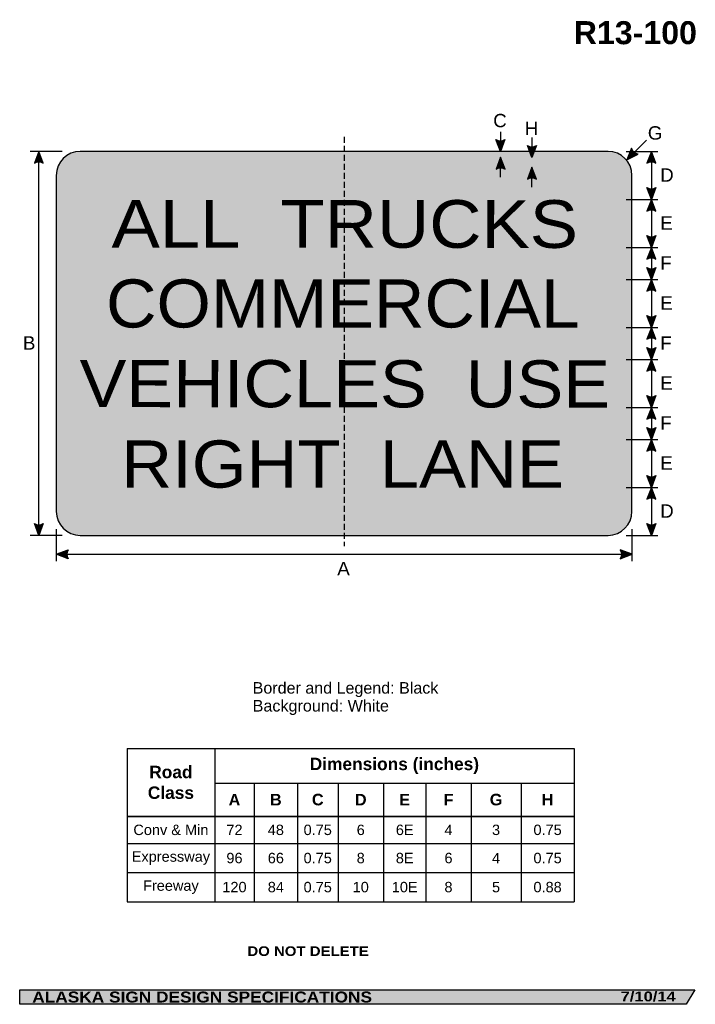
# Model space of a CAD drawing. Header units: feet. Extents: x 7 to 92, y 0 to 123.
import ezdxf
from ezdxf.enums import TextEntityAlignment as Align

# ---------------------------------------------------------------- set-up
doc = ezdxf.new("R2010")
doc.units = ezdxf.units.FT
doc.header["$MEASUREMENT"] = 0
doc.linetypes.add('DASHED2', pattern=[0.375, 0.25, -0.125])
doc.layers.add('Sign', color=7, linetype='Continuous')
doc.styles.add('ARIAL', font='arial.ttf')
doc.styles.add('ARIAL B', font='arialbd.ttf')
doc.styles.add('ARIAL BLACK B', font='ariblk.ttf')
doc.styles.add('ARIAL BLACK BI', font='ariblk.ttf')
doc.styles.add('FHWA SERIES E2000EX', font='txt')

# ---------------------------------------------------------------- blocks, each defined once
blk = doc.blocks.new('*T2')
at = {"color": 0, "linetype": 'ByBlock', "lineweight": -2, "transparency": 16777216}
for p, q in [((0, 0), (55.90092728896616, 0)), ((0, 0), (0, -19.13631657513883)), ((10.95431623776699, 0), (10.95431623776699, -8.437831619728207)), ((55.90092728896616, 0), (55.90092728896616, -19.13631657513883)), ((10.95431623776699, -4.306198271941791), (55.90092728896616, -4.306198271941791)), ((15.90137656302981, -4.306198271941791), (15.90137656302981, -8.437831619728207)), ((21.30258088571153, -4.306198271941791), (21.30258088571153, -8.437831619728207)), ((26.37720195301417, -4.306198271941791), (26.37720195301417, -8.437831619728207)), ((32.06051383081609, -4.306198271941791), (32.06051383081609, -8.437831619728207)), ((37.37334134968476, -4.306198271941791), (37.37334134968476, -8.437831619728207)), ((43.01012904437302, -4.306198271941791), (43.01012904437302, -8.437831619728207)), ((49.27084001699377, -4.306198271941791), (49.27084001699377, -8.437831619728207)), ((0, -8.437831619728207), (55.90092728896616, -8.437831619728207)), ((0, -8.48283161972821), (55.90092728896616, -8.48283161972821)), ((10.95431623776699, -8.48283161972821), (10.95431623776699, -19.13631657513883)), ((15.90137656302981, -8.48283161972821), (15.90137656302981, -19.13631657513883)), ((21.30258088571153, -8.48283161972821), (21.30258088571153, -19.13631657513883)), ((26.37720195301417, -8.48283161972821), (26.37720195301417, -19.13631657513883)), ((32.06051383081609, -8.48283161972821), (32.06051383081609, -19.13631657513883)), ((37.37334134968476, -8.48283161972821), (37.37334134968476, -19.13631657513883)), ((43.01012904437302, -8.48283161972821), (43.01012904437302, -19.13631657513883)), ((49.27084001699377, -8.48283161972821), (49.27084001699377, -19.13631657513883)), ((0, -11.87492215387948), (55.90092728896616, -11.87492215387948)), ((0, -15.50561936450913), (55.90092728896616, -15.50561936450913)), ((0, -19.13631657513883), (55.90092728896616, -19.13631657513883))]:
    blk.add_line(p, q, dxfattribs=at)
at = {"color": 18, "transparency": 16777216, "attachment_point": 5}
for s, insert, char_height, width, style in [('Dimensions (inches)', (33.42762176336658, -2.153099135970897), 1.55, 44.82661105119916, 'ARIAL B'), ('Road Class', (5.477158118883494, -4.230165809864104), 1.55, 10.83431623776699, 'ARIAL B'), ('A', (13.4278464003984, -6.383264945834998), 1.45, 4.827060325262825, 'ARIAL B'), ('B', (18.60197872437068, -6.383264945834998), 1.45, 5.281204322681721, 'ARIAL B'), ('C', (23.83989141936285, -6.383264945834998), 1.45, 4.954621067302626, 'ARIAL B'), ('D', (29.21885789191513, -6.383264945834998), 1.45, 5.563311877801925, 'ARIAL B'), ('E', (34.71692759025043, -6.383264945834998), 1.45, 5.19282751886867, 'ARIAL B'), ('F', (40.1917351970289, -6.383264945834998), 1.45, 5.516787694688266, 'ARIAL B'), ('G', (46.14048453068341, -6.383264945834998), 1.45, 6.140710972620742, 'ARIAL B'), ('H', (52.58588365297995, -6.383264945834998), 1.45, 6.510087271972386, 'ARIAL B'), ('Conv & Min', (5.477158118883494, -10.16762688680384), 1.3, 10.83431623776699, 'ARIAL'), ('72', (13.4278464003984, -10.16762688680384), 1.3, 4.827060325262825, 'ARIAL'), ('48', (18.60197872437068, -10.16762688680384), 1.3, 5.281204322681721, 'ARIAL'), ('0.75', (23.83989141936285, -10.16762688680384), 1.3, 4.954621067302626, 'ARIAL'), ('6', (29.21885789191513, -10.16762688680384), 1.3, 5.563311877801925, 'ARIAL'), ('6E', (34.71692759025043, -10.16762688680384), 1.3, 5.19282751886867, 'ARIAL'), ('4', (40.1917351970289, -10.16762688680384), 1.3, 5.516787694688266, 'ARIAL'), ('3', (46.14048453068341, -10.16762688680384), 1.3, 6.140710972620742, 'ARIAL'), ('0.75', (52.58588365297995, -10.16762688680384), 1.3, 6.510087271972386, 'ARIAL'), ('Expressway', (5.477158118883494, -13.6902707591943), 1.3, 10.83431623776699, 'ARIAL'), ('96', (13.4278464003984, -13.6902707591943), 1.3, 4.827060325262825, 'ARIAL'), ('66', (18.60197872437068, -13.6902707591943), 1.3, 5.281204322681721, 'ARIAL'), ('0.75', (23.83989141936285, -13.6902707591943), 1.3, 4.954621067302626, 'ARIAL'), ('8', (29.21885789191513, -13.6902707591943), 1.3, 5.563311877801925, 'ARIAL'), ('8E', (34.71692759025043, -13.6902707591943), 1.3, 5.19282751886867, 'ARIAL'), ('6', (40.1917351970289, -13.6902707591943), 1.3, 5.516787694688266, 'ARIAL'), ('4', (46.14048453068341, -13.6902707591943), 1.3, 6.140710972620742, 'ARIAL'), ('0.75', (52.58588365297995, -13.6902707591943), 1.3, 6.510087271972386, 'ARIAL'), ('Freeway', (5.477158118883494, -17.32096796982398), 1.3, 10.83431623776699, 'ARIAL'), ('120', (13.4278464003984, -17.32096796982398), 1.3, 4.827060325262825, 'ARIAL'), ('84', (18.60197872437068, -17.32096796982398), 1.3, 5.281204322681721, 'ARIAL'), ('0.75', (23.83989141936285, -17.32096796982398), 1.3, 4.954621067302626, 'ARIAL'), ('10', (29.21885789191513, -17.32096796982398), 1.3, 5.563311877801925, 'ARIAL'), ('10E', (34.71692759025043, -17.32096796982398), 1.3, 5.19282751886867, 'ARIAL'), ('8', (40.1917351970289, -17.32096796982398), 1.3, 5.516787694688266, 'ARIAL'), ('5', (46.14048453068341, -17.32096796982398), 1.3, 6.140710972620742, 'ARIAL'), ('0.88', (52.58588365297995, -17.32096796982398), 1.3, 6.510087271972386, 'ARIAL')]:
    blk.add_mtext(s, dxfattribs=dict(at, insert=insert, char_height=char_height, width=width, style=style))

msp = doc.modelspace()

# ---------------------------------------------------------------- hatches: boundary and pattern name
h = msp.add_hatch(color=256)
h.dxf.hatch_style = 1
edge = h.paths.add_edge_path()
edge.add_line((68.0728561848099, 108.4284449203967), (67.51529371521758, 106.948959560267))
edge.add_line((67.51529371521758, 106.948959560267), (66.9615822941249, 108.4409661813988))
edge.add_arc((67.52643435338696, 109.2525557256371), 0.988805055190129, 235.1627615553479, 303.5461345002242)
h = msp.add_hatch(color=256)
h.dxf.hatch_style = 1
edge = h.paths.add_edge_path()
edge.add_line((72.01034317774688, 107.6744360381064), (71.45278070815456, 106.1949506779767))
edge.add_line((71.45278070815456, 106.1949506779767), (70.89906928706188, 107.6869572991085))
edge.add_arc((71.46392134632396, 108.4985468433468), 0.9888050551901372, 235.1627615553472, 303.546134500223)
h = msp.add_hatch(color=256)
h.dxf.hatch_style = 1
edge = h.paths.add_edge_path()
edge.add_line((83.92948122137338, 107.345419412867), (83.31736402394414, 105.8876590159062))
edge.add_line((83.31736402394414, 105.8876590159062), (84.74514966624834, 106.5905873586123))
edge.add_arc((84.89283963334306, 107.5683005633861), 0.9888050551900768, 193.026667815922, 261.41004076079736, ccw=False)
h = msp.add_hatch(color=256)
h.dxf.hatch_style = 1
edge = h.paths.add_edge_path()
edge.add_line((10.35150206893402, 105.4680731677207), (9.793939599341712, 106.9475585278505))
edge.add_line((9.793939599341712, 106.9475585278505), (9.240228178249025, 105.4555519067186))
edge.add_arc((9.805080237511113, 104.6439623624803), 0.9888050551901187, 56.45386549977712, 124.8372384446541, ccw=False)
h = msp.add_hatch(color=256)
h.dxf.hatch_style = 1
edge = h.paths.add_edge_path()
edge.add_line((68.09368951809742, 104.7206772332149), (67.5361270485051, 106.2001625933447))
edge.add_line((67.5361270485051, 106.2001625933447), (66.98241562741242, 104.7081559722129))
edge.add_arc((67.54726768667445, 103.8965664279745), 0.988805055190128, 56.453865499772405, 124.83723844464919, ccw=False)
h = msp.add_hatch(color=256)
h.dxf.hatch_style = 1
edge = h.paths.add_edge_path()
edge.add_line((86.95339576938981, 105.4684312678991), (86.3958332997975, 106.9479166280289))
edge.add_line((86.3958332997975, 106.9479166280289), (85.84212187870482, 105.4559100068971))
edge.add_arc((86.40697393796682, 104.6443204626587), 0.9888050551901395, 56.45386549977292, 124.83723844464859, ccw=False)
h = msp.add_hatch(color=256)
h.dxf.hatch_style = 1
edge = h.paths.add_edge_path()
edge.add_line((72.01296034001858, 103.4759881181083), (71.45539787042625, 104.9554734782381))
edge.add_line((71.45539787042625, 104.9554734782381), (70.90168644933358, 103.4634668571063))
edge.add_arc((71.46653850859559, 102.6518773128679), 0.9888050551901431, 56.45386549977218, 124.83723844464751, ccw=False)
h = msp.add_hatch(color=256)
h.dxf.hatch_style = 1
edge = h.paths.add_edge_path()
edge.add_line((86.95339576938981, 102.4284448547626), (86.3958332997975, 100.9489594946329))
edge.add_line((86.3958332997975, 100.9489594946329), (85.84212187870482, 102.4409661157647))
edge.add_arc((86.4069739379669, 103.252555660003), 0.9888050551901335, 235.162761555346, 303.5461345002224)
h = msp.add_hatch(color=256)
h.dxf.hatch_style = 1
edge = h.paths.add_edge_path()
edge.add_line((86.95339576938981, 99.46947413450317), (86.3958332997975, 100.9489594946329))
edge.add_line((86.3958332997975, 100.9489594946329), (85.84212187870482, 99.4569528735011))
edge.add_arc((86.40697393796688, 98.64536332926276), 0.988805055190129, 56.45386549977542, 124.83723844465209, ccw=False)
h = msp.add_hatch(color=256)
h.dxf.hatch_style = 1
edge = h.paths.add_edge_path()
edge.add_line((86.95339576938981, 96.42714277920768), (86.3958332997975, 94.94765741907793))
edge.add_line((86.3958332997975, 94.94765741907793), (85.84212187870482, 96.43966404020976))
edge.add_arc((86.40697393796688, 97.25125358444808), 0.988805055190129, 235.1627615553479, 303.5461345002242)
h = msp.add_hatch(color=256)
h.dxf.hatch_style = 1
edge = h.paths.add_edge_path()
edge.add_line((86.95339576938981, 93.4681720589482), (86.3958332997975, 94.94765741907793))
edge.add_line((86.3958332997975, 94.94765741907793), (85.84212187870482, 93.45565079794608))
edge.add_arc((86.40697393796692, 92.6440612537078), 0.9888050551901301, 56.453865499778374, 124.8372384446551, ccw=False)
h = msp.add_hatch(color=256)
h.dxf.hatch_style = 1
edge = h.paths.add_edge_path()
edge.add_line((86.95339576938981, 92.42649174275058), (86.3958332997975, 90.94700638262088))
edge.add_line((86.3958332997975, 90.94700638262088), (85.84212187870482, 92.43901300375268))
edge.add_arc((86.4069739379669, 93.25060254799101), 0.9888050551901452, 235.1627615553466, 303.5461345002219)
h = msp.add_hatch(color=256)
h.dxf.hatch_style = 1
edge = h.paths.add_edge_path()
edge.add_line((86.95339576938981, 89.46752102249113), (86.3958332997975, 90.94700638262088))
edge.add_line((86.3958332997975, 90.94700638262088), (85.84212187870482, 89.45499976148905))
edge.add_arc((86.40697393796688, 88.64341021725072), 0.988805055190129, 56.453865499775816, 124.83723844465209, ccw=False)
h = msp.add_hatch(color=256)
h.dxf.hatch_style = 1
edge = h.paths.add_edge_path()
edge.add_line((86.95339576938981, 86.42714279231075), (86.3958332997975, 84.947657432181))
edge.add_line((86.3958332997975, 84.947657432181), (85.84212187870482, 86.43966405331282))
edge.add_arc((86.4069739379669, 87.25125359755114), 0.9888050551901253, 235.1627615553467, 303.5461345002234)
h = msp.add_hatch(color=256)
h.dxf.hatch_style = 1
edge = h.paths.add_edge_path()
edge.add_line((86.95339576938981, 83.46817207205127), (86.3958332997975, 84.947657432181))
edge.add_line((86.3958332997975, 84.947657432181), (85.84212187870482, 83.4556508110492))
edge.add_arc((86.40697393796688, 82.6440612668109), 0.988805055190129, 56.45386549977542, 124.83723844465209, ccw=False)
h = msp.add_hatch(color=256)
h.dxf.hatch_style = 1
edge = h.paths.add_edge_path()
edge.add_line((86.95339576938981, 82.42844488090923), (86.3958332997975, 80.94895952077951))
edge.add_line((86.3958332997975, 80.94895952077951), (85.84212187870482, 82.44096614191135))
edge.add_arc((86.4069739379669, 83.25255568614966), 0.9888050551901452, 235.1627615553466, 303.5461345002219)
h = msp.add_hatch(color=256)
h.dxf.hatch_style = 1
edge = h.paths.add_edge_path()
edge.add_line((86.95339576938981, 79.46947416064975), (86.3958332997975, 80.94895952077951))
edge.add_line((86.3958332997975, 80.94895952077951), (85.84212187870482, 79.45695289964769))
edge.add_arc((86.40697393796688, 78.64536335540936), 0.9888050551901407, 56.45386549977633, 124.83723844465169, ccw=False)
h = msp.add_hatch(color=256)
h.dxf.hatch_style = 1
edge = h.paths.add_edge_path()
edge.add_line((86.95339576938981, 76.42974697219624), (86.3958332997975, 74.95026161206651))
edge.add_line((86.3958332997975, 74.95026161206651), (85.84212187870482, 76.44226823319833))
edge.add_arc((86.4069739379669, 77.25385777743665), 0.9888050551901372, 235.1627615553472, 303.546134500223)
h = msp.add_hatch(color=256)
h.dxf.hatch_style = 1
edge = h.paths.add_edge_path()
edge.add_line((86.95339576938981, 73.47077625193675), (86.3958332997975, 74.95026161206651))
edge.add_line((86.3958332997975, 74.95026161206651), (85.84212187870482, 73.45825499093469))
edge.add_arc((86.40697393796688, 72.64666544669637), 0.988805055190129, 56.453865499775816, 124.83723844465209, ccw=False)
h = msp.add_hatch(color=256)
h.dxf.hatch_style = 1
edge = h.paths.add_edge_path()
edge.add_line((86.95339576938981, 72.42974697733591), (86.3958332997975, 70.95026161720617))
edge.add_line((86.3958332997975, 70.95026161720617), (85.84212187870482, 72.44226823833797))
edge.add_arc((86.40697393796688, 73.25385778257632), 0.9888050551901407, 235.1627615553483, 303.5461345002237)
h = msp.add_hatch(color=256)
h.dxf.hatch_style = 1
edge = h.paths.add_edge_path()
edge.add_line((86.95339576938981, 69.47077625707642), (86.3958332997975, 70.95026161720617))
edge.add_line((86.3958332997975, 70.95026161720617), (85.84212187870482, 69.45825499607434))
edge.add_arc((86.40697393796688, 68.64666545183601), 0.9888050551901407, 56.45386549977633, 124.83723844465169, ccw=False)
h = msp.add_hatch(color=256)
h.dxf.hatch_style = 1
edge = h.paths.add_edge_path()
edge.add_line((86.95339576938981, 66.42974699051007), (86.3958332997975, 64.95026163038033))
edge.add_line((86.3958332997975, 64.95026163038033), (85.84212187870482, 66.44226825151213))
edge.add_arc((86.40697393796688, 67.25385779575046), 0.9888050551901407, 235.1627615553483, 303.5461345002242)
h = msp.add_hatch(color=256)
h.dxf.hatch_style = 1
edge = h.paths.add_edge_path()
edge.add_line((86.95339576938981, 63.47077627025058), (86.3958332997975, 64.95026163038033))
edge.add_line((86.3958332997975, 64.95026163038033), (85.84212187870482, 63.4582550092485))
edge.add_arc((86.40697393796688, 62.64666546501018), 0.9888050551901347, 56.453865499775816, 124.83723844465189, ccw=False)
h = msp.add_hatch(color=256)
h.dxf.hatch_style = 1
edge = h.paths.add_edge_path()
edge.add_line((10.35150206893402, 60.42844492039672), (9.793939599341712, 58.94895956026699))
edge.add_line((9.793939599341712, 58.94895956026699), (9.240228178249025, 60.44096618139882))
edge.add_arc((9.805080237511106, 61.25255572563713), 0.9888050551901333, 235.1627615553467, 303.5461345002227)
h = msp.add_hatch(color=256)
h.dxf.hatch_style = 1
edge = h.paths.add_edge_path()
edge.add_line((86.95339576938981, 60.43000627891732), (86.3958332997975, 58.9505209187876))
edge.add_line((86.3958332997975, 58.9505209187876), (85.84212187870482, 60.44252753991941))
edge.add_arc((86.40697393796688, 61.25411708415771), 0.988805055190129, 235.1627615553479, 303.5461345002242)
h = msp.add_hatch(color=256)
h.dxf.hatch_style = 1
edge = h.paths.add_edge_path()
edge.add_line((13.45255501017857, 56.02131868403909), (11.97362706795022, 56.58035802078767))
edge.add_line((11.97362706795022, 56.58035802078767), (13.46618578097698, 57.13257951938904))
edge.add_arc((14.27721096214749, 56.56691743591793), 0.9888050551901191, 145.105556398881, 213.4889293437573)
h = msp.add_hatch(color=256)
h.dxf.hatch_style = 1
edge = h.paths.add_edge_path()
edge.add_line((82.49469912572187, 56.02131868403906), (83.9736270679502, 56.58035802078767))
edge.add_line((83.9736270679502, 56.58035802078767), (82.48106835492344, 57.13257951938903))
edge.add_arc((81.67004317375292, 56.56691743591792), 0.9888050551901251, -33.488929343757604, 34.89444360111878, ccw=False)
at = {"layer": 'Sign', "true_color": 0xffffff}
h = msp.add_hatch(color=7, dxfattribs=at)
edge = h.paths.add_edge_path(flags=0)
edge.add_spline(control_points=[(14.97251668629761, 106.948959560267), (14.97251668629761, 106.948959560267), (80.97251668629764, 106.948959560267), (80.97251668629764, 106.948959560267), (82.62826175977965, 106.948959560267), (83.97251668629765, 105.604704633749), (83.97251668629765, 103.948959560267), (83.97251668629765, 103.948959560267), (83.97251668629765, 61.94895956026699), (83.97251668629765, 61.94895956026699), (83.97251668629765, 60.29321448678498), (82.62826175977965, 58.94895956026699), (80.97251668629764, 58.94895956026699), (80.97251668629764, 58.94895956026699), (14.97251668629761, 58.94895956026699), (14.97251668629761, 58.94895956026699), (13.31677161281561, 58.94895956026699), (11.97251668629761, 60.29321448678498), (11.97251668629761, 61.94895956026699), (11.97251668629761, 61.94895956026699), (11.97251668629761, 103.948959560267), (11.97251668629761, 103.948959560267), (11.97251668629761, 105.604704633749), (13.31677161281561, 106.948959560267), (14.97251668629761, 106.948959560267)], knot_values=[0, 0, 0, 0, 1, 1, 1, 2, 2, 2, 3, 3, 3, 4, 4, 4, 5, 5, 5, 6, 6, 6, 7, 7, 7, 8, 8, 8, 8], degree=3, periodic=0)
at = {"layer": 'Sign', "true_color": 0x000000}
h = msp.add_hatch(color=18, dxfattribs=at)
edge = h.paths.add_edge_path(flags=0)
edge.add_spline(control_points=[(15.22251668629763, 106.198959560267), (15.22251668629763, 106.198959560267), (80.72251668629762, 106.198959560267), (80.72251668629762, 106.198959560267), (82.10230424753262, 106.198959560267), (83.22251668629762, 105.078747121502), (83.22251668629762, 103.698959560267), (83.22251668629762, 103.698959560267), (83.22251668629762, 62.19895956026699), (83.22251668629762, 62.19895956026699), (83.22251668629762, 60.81917199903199), (82.10230424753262, 59.69895956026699), (80.72251668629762, 59.69895956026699), (80.72251668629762, 59.69895956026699), (15.22251668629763, 59.69895956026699), (15.22251668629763, 59.69895956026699), (13.84272912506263, 59.69895956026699), (12.72251668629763, 60.81917199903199), (12.72251668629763, 62.19895956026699), (12.72251668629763, 62.19895956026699), (12.72251668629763, 103.698959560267), (12.72251668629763, 103.698959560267), (12.72251668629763, 105.078747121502), (13.84272912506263, 106.198959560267), (15.22251668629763, 106.198959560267)], knot_values=[0, 0, 0, 0, 1, 1, 1, 2, 2, 2, 3, 3, 3, 4, 4, 4, 5, 5, 5, 6, 6, 6, 7, 7, 7, 8, 8, 8, 8], degree=3, periodic=0)
at = {"layer": 'Sign', "true_color": 0xffffff}
msp.add_hatch(color=7, dxfattribs=at).paths.add_polyline_path([(67.5361270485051, 106.2001625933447), (68.00762838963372, 104.9490394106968), (67.07179030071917, 104.9489810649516)])
h = msp.add_hatch(color=7, dxfattribs=at)
edge = h.paths.add_edge_path(flags=0)
edge.add_spline(control_points=[(15.47251668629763, 104.948959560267), (15.47251668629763, 104.948959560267), (80.47251668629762, 104.948959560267), (80.47251668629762, 104.948959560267), (81.30038922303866, 104.948959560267), (81.97251668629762, 104.276832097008), (81.97251668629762, 103.448959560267), (81.97251668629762, 103.448959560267), (81.97251668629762, 62.44895956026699), (81.97251668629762, 62.44895956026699), (81.97251668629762, 61.62108702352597), (81.30038922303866, 60.94895956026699), (80.47251668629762, 60.94895956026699), (80.47251668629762, 60.94895956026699), (15.47251668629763, 60.94895956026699), (15.47251668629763, 60.94895956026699), (14.64464414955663, 60.94895956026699), (13.97251668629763, 61.62108702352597), (13.97251668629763, 62.44895956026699), (13.97251668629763, 62.44895956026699), (13.97251668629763, 103.448959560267), (13.97251668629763, 103.448959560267), (13.97251668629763, 104.276832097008), (14.64464414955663, 104.948959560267), (15.47251668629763, 104.948959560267)], knot_values=[0, 0, 0, 0, 1, 1, 1, 2, 2, 2, 3, 3, 3, 4, 4, 4, 5, 5, 5, 6, 6, 6, 7, 7, 7, 8, 8, 8, 8], degree=3, periodic=0)
at = {"layer": 'Sign', "true_color": 0x000000}
msp.add_hatch(color=18, dxfattribs=at).paths.add_polyline_path([(7.399373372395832, 2.133735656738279), (91.84195454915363, 2.133735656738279), (90.75006357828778, 0.3343149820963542), (7.402168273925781, 0.3343149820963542)], flags=0)

# ---------------------------------------------------------------- linework, layer by layer
for p, q in [((20.83150341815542, 32.29899614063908), (76.73243070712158, 32.29899614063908)), ((20.83150341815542, 23.87012688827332), (76.73243070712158, 23.87012688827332)), ((20.83150341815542, 23.8119881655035), (76.73243070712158, 23.8119881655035))]:
    msp.add_line(p, q)
for points in [[(68.0728561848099, 108.4284449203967), (67.51529371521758, 106.948959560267), (66.9615822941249, 108.4409661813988, 0.307560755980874), (68.0728561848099, 108.4284449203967, 4.141293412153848)], [(72.01034317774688, 107.6744360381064), (71.45278070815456, 106.1949506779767), (70.89906928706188, 107.6869572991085, 0.307560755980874), (72.01034317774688, 107.6744360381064, 4.141293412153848)], [(83.92948122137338, 107.345419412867), (83.31736402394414, 105.8876590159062), (84.74514966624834, 106.5905873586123, -0.307560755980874), (83.92948122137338, 107.345419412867, -4.141293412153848)], [(10.35150206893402, 105.4680731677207), (9.793939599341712, 106.9475585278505), (9.240228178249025, 105.4555519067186, -0.307560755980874), (10.35150206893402, 105.4680731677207, -4.141293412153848)], [(68.09368951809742, 104.7206772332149), (67.5361270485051, 106.2001625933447), (66.98241562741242, 104.7081559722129, -0.307560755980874), (68.09368951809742, 104.7206772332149, -4.141293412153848)], [(86.95339576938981, 105.4684312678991), (86.3958332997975, 106.9479166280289), (85.84212187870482, 105.4559100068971, -0.307560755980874), (86.95339576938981, 105.4684312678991, -4.141293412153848)], [(72.01296034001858, 103.4759881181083), (71.45539787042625, 104.9554734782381), (70.90168644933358, 103.4634668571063, -0.307560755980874), (72.01296034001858, 103.4759881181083, -4.141293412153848)], [(86.95339576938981, 102.4284448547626), (86.3958332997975, 100.9489594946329), (85.84212187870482, 102.4409661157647, 0.307560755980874), (86.95339576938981, 102.4284448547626, 4.141293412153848)], [(86.95339576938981, 99.46947413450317), (86.3958332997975, 100.9489594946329), (85.84212187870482, 99.4569528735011, -0.307560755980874), (86.95339576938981, 99.46947413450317, -4.141293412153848)], [(86.95339576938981, 96.42714277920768), (86.3958332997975, 94.94765741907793), (85.84212187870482, 96.43966404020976, 0.307560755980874), (86.95339576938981, 96.42714277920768, 4.141293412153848)], [(86.95339576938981, 93.4681720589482), (86.3958332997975, 94.94765741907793), (85.84212187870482, 93.45565079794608, -0.307560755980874), (86.95339576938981, 93.4681720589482, -4.141293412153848)], [(86.95339576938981, 92.42649174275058), (86.3958332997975, 90.94700638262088), (85.84212187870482, 92.43901300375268, 0.307560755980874), (86.95339576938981, 92.42649174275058, 4.141293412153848)], [(86.95339576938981, 89.46752102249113), (86.3958332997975, 90.94700638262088), (85.84212187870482, 89.45499976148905, -0.307560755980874), (86.95339576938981, 89.46752102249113, -4.141293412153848)], [(86.95339576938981, 86.42714279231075), (86.3958332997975, 84.947657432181), (85.84212187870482, 86.43966405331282, 0.307560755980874), (86.95339576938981, 86.42714279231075, 4.141293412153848)], [(86.95339576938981, 83.46817207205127), (86.3958332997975, 84.947657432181), (85.84212187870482, 83.4556508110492, -0.307560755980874), (86.95339576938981, 83.46817207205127, -4.141293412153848)], [(86.95339576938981, 82.42844488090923), (86.3958332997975, 80.94895952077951), (85.84212187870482, 82.44096614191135, 0.307560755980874), (86.95339576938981, 82.42844488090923, 4.141293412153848)], [(86.95339576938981, 79.46947416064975), (86.3958332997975, 80.94895952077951), (85.84212187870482, 79.45695289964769, -0.307560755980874), (86.95339576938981, 79.46947416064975, -4.141293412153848)], [(86.95339576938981, 76.42974697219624), (86.3958332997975, 74.95026161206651), (85.84212187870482, 76.44226823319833, 0.307560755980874), (86.95339576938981, 76.42974697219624, 4.141293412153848)], [(86.95339576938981, 73.47077625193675), (86.3958332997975, 74.95026161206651), (85.84212187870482, 73.45825499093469, -0.307560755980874), (86.95339576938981, 73.47077625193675, -4.141293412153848)], [(86.95339576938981, 72.42974697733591), (86.3958332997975, 70.95026161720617), (85.84212187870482, 72.44226823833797, 0.307560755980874), (86.95339576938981, 72.42974697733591, 4.141293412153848)], [(86.95339576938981, 69.47077625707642), (86.3958332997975, 70.95026161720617), (85.84212187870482, 69.45825499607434, -0.307560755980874), (86.95339576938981, 69.47077625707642, -4.141293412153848)], [(86.95339576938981, 66.42974699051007), (86.3958332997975, 64.95026163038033), (85.84212187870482, 66.44226825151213, 0.307560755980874), (86.95339576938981, 66.42974699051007, 4.141293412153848)], [(86.95339576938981, 63.47077627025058), (86.3958332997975, 64.95026163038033), (85.84212187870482, 63.4582550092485, -0.307560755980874), (86.95339576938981, 63.47077627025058, -4.141293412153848)], [(10.35150206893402, 60.42844492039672), (9.793939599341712, 58.94895956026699), (9.240228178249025, 60.44096618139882, 0.307560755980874), (10.35150206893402, 60.42844492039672, 4.141293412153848)], [(86.95339576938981, 60.43000627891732), (86.3958332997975, 58.9505209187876), (85.84212187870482, 60.44252753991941, 0.307560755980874), (86.95339576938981, 60.43000627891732, 4.141293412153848)], [(13.45255501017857, 56.02131868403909), (11.97362706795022, 56.58035802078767), (13.46618578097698, 57.13257951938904, 0.307560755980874), (13.45255501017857, 56.02131868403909, 4.141293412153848)], [(82.49469912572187, 56.02131868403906), (83.9736270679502, 56.58035802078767), (82.48106835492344, 57.13257951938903, -0.307560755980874), (82.49469912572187, 56.02131868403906, -4.141293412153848)]]:
    msp.add_lwpolyline(points, format="xyb")
at = {"layer": 'Sign', "color": 18, "lineweight": -3, "true_color": 0x000000}
for p, q in [((67.51529371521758, 109.3876625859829), (67.51529371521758, 106.8876625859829)), ((71.45278070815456, 108.6949506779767), (71.45278070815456, 106.1949506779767)), ((83.31736402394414, 105.8876590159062), (85.79223775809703, 108.3625327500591)), ((12.72362709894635, 106.948959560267), (8.723627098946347, 106.948959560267)), ((9.793939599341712, 58.94755852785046), (9.793939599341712, 106.9475585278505)), ((67.5361270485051, 103.7001625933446), (67.5361270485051, 106.2001625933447)), ((83.2223119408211, 106.948959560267), (87.22231194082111, 106.948959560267)), ((86.3958332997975, 106.9479166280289), (86.3958332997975, 58.9505209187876)), ((71.45539787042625, 102.4554734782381), (71.45539787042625, 104.9554734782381)), ((83.22231194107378, 100.9489594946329), (87.22231194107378, 100.9489594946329)), ((83.22231194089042, 94.94765741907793), (87.2223119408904, 94.94765741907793)), ((83.22231194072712, 90.94700638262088), (87.22231194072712, 90.94700638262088)), ((83.22231194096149, 84.947657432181), (87.22231194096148, 84.947657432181)), ((83.22231194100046, 80.94895952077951), (87.22231194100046, 80.94895952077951)), ((83.22231194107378, 74.95026161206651), (87.22231194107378, 74.95026161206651)), ((83.22231193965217, 70.95026161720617), (87.22231193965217, 70.95026161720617)), ((83.22231194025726, 64.95026163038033), (87.22231194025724, 64.95026163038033)), ((11.97251668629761, 59.71044365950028), (11.97251668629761, 55.71044365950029)), ((83.97251668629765, 59.71044365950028), (83.97251668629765, 55.71044365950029)), ((12.72362709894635, 58.94895956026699), (8.723627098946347, 58.94895956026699)), ((83.2223119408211, 58.94895956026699), (87.22231194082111, 58.94895956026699)), ((11.97362706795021, 56.58035802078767), (83.9736270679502, 56.58035802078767))]:
    msp.add_line(p, q, dxfattribs=at)
at = {"layer": 'Sign', "color": 18, "linetype": 'DASHED2', "lineweight": -3, "ltscale": 3, "true_color": 0x000000}
msp.add_lwpolyline([(47.97251668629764, 108.7769925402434), (47.97251668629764, 57.61032587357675)], dxfattribs=at)
at = {"layer": 'Sign', "color": 250, "lineweight": -3, "true_color": 0x1f1a17}
msp.add_lwpolyline([(7.399373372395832, 2.133735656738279), (91.84195454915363, 2.133735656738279), (90.75006357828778, 0.3343149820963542), (7.402168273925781, 0.3343149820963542)], close=True, dxfattribs=at)
at = {"layer": 'Sign', "color": 18, "lineweight": -3, "true_color": 0x000000}
msp.add_open_spline([(14.97251668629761, 106.948959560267), (14.97251668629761, 106.948959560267), (80.97251668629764, 106.948959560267), (80.97251668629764, 106.948959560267), (82.62826175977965, 106.948959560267), (83.97251668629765, 105.604704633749), (83.97251668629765, 103.948959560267), (83.97251668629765, 103.948959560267), (83.97251668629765, 61.94895956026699), (83.97251668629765, 61.94895956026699), (83.97251668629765, 60.29321448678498), (82.62826175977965, 58.94895956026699), (80.97251668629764, 58.94895956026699), (80.97251668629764, 58.94895956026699), (14.97251668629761, 58.94895956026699), (14.97251668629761, 58.94895956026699), (13.31677161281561, 58.94895956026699), (11.97251668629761, 60.29321448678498), (11.97251668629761, 61.94895956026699), (11.97251668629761, 61.94895956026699), (11.97251668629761, 103.948959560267), (11.97251668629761, 103.948959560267), (11.97251668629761, 105.604704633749), (13.31677161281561, 106.948959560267), (14.97251668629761, 106.948959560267)], degree=3, knots=[0, 0, 0, 0, 1, 1, 1, 2, 2, 2, 3, 3, 3, 4, 4, 4, 5, 5, 5, 6, 6, 6, 7, 7, 7, 8, 8, 8, 8], dxfattribs=at)

# ---------------------------------------------------------------- block references
msp.add_blockref('*T2', (20.83150341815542, 32.29899614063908))

# ---------------------------------------------------------------- texts
at = {"layer": 'Sign', "color": 18, "true_color": 0x000000}
for s, height, style, p, p2 in [('R13-100', 2.873777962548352, 'ARIAL B', (76.69154942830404, 120.3452796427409), (92.09154920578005, 120.3452796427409)), ('C', 1.665233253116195, 'ARIAL', (66.61814530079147, 109.9648448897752), (68.29814528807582, 109.9648448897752)), ('H', 1.665233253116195, 'ARIAL', (70.57022863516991, 108.9815115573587), (72.25022862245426, 108.9815115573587)), ('G', 1.674902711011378, 'ARIAL', (85.95147863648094, 108.4127615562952), (87.77147864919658, 108.4127615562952)), ('D', 1.665233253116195, 'ARIAL', (87.50564530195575, 103.1545832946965), (89.1856452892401, 103.1545832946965)), ('E', 1.677779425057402, 'ARIAL', (87.50564530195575, 97.15458330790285), (89.06897865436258, 97.15458330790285)), ('F', 1.66795096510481, 'ARIAL', (87.50564530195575, 92.15458332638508), (88.92897862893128, 92.15458332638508)), ('COMMERCIAL', 6.006030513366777, 'FHWA SERIES E2000EX', (18.19627031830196, 84.92942822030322), (77.44627031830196, 84.92942822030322)), ('E', 1.677779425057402, 'ARIAL', (87.50564530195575, 87.15458333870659), (89.06897865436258, 87.15458333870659)), ('B', 1.677779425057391, 'ARIAL', (7.80564530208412, 82.15422519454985), (9.368978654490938, 82.15422519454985)), ('F', 1.66795096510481, 'ARIAL', (87.50564530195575, 82.1545833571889), (88.92897862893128, 82.1545833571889)), ('E', 1.677779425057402, 'ARIAL', (87.50564530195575, 77.15588545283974), (89.06897865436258, 77.15588545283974)), ('F', 1.66795096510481, 'ARIAL', (87.50564530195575, 72.15588547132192), (88.92897862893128, 72.15588547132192)), ('E', 1.677779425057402, 'ARIAL', (87.50564530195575, 67.1558854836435), (89.06897865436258, 67.1558854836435)), ('D', 1.665233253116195, 'ARIAL', (87.50564530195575, 61.15718758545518), (89.1856452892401, 61.15718758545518)), ('A', 1.674102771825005, 'ARIAL', (47.11416092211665, 53.96484488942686), (48.67749427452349, 53.96484488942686)), ('Border and Legend: Black', 1.437400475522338, 'ARIAL', (36.53517078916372, 39.16830296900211), (59.75516946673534, 39.16830296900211)), ('Background: White', 1.443717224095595, 'ARIAL', (36.53517078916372, 36.9283029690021), (53.57517019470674, 36.9283029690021))]:
    msp.add_text(s, height=height, dxfattribs=dict(at, style=style)).set_placement(p, p2, align=Align.ALIGNED)
at = {"layer": 'Sign', "color": 18, "true_color": 0x000000, "style": 'FHWA SERIES E2000EX'}
for s, height, rotation, p, p2 in [('ALL  TRUCKS', 5.962575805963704, 359.9590707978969, (18.88897865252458, 94.91901154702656), (77.21710363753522, 94.87734488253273)), ('VEHICLES  USE', 5.896425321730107, 359.9460237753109, (14.88377031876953, 74.98151155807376), (81.22752029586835, 74.9190115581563)), ('RIGHT  LANE', 5.899210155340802, 0.0215600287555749, (20.10252031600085, 64.9085948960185), (75.46710363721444, 64.92942822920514))]:
    msp.add_text(s, height=height, rotation=rotation, dxfattribs=at).set_placement(p, p2, align=Align.ALIGNED)
at = {"layer": 'Sign', "color": 7, "true_color": 0xffffff}
for s, height, style, p, p2 in [('DO NOT DELETE', 1.20768077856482, 'ARIAL BLACK B', (35.87401580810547, 6.374677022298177), (51.0573476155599, 6.374677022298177)), ('ALASKA SIGN DESIGN SPECIFICATIONS', 1.370356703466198, 'ARIAL BLACK BI', (8.970644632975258, 0.5598608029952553), (51.45731099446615, 0.5598608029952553)), ('7/10/14', 1.226406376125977, 'ARIAL BLACK BI', (82.54610462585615, 0.7043360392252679), (89.44610448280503, 0.7043360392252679))]:
    msp.add_text(s, height=height, dxfattribs=dict(at, style=style)).set_placement(p, p2, align=Align.ALIGNED)

doc.saveas('drawing.dxf')
